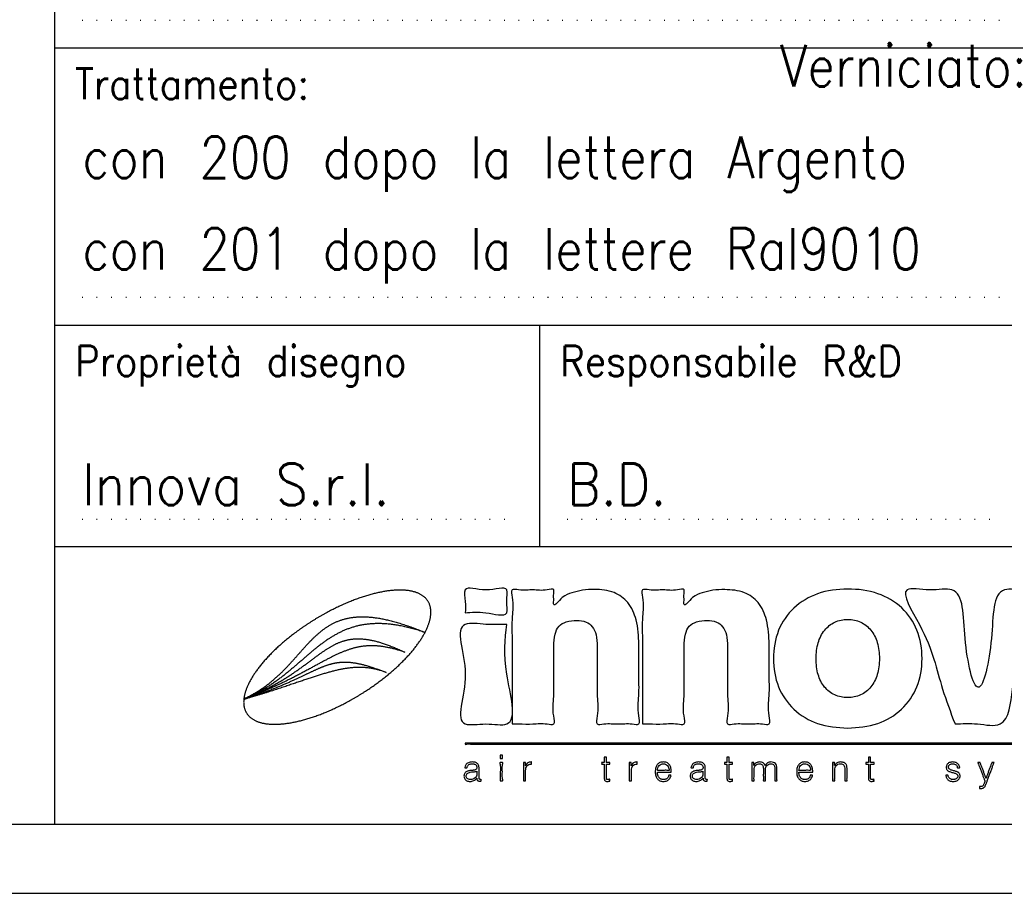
# Model space of a CAD drawing. Header units: inches. Extents: x -1790 to -602, y -1283 to -443.
# Tile 5 of 10: x -1017 to -874, y -1283 to -1157. Entities that reach past the tile are written whole.
import ezdxf

# ---------------------------------------------------------------- set-up
doc = ezdxf.new("R2010")
doc.units = ezdxf.units.IN
doc.linetypes.add('DOTTED', pattern=[1, 0, -1])
doc.layers.add('1', color=7, linetype='Continuous')
doc.layers.add('Livello_1', color=7, linetype='Continuous')
doc.styles.add('CONVERTER_11', font='txt.shx', dxfattribs={"width": 0.9})

# ---------------------------------------------------------------- blocks, each defined once
blk = doc.blocks.new('A2', base_point=(3410.011, -4522.536))
at = {"layer": '1', "color": 7, "linetype": 'Continuous'}
for p, q in [((-806.5, -1181.3), (-806.5, -1278.3)), ((-806.5, -1222.3), (-696.5, -1222.3)), ((-806.5, -1242.3), (-696.5, -1242.3)), ((-771.5, -1242.3), (-771.5, -1258.3)), ((-696.5, -1258.3), (-806.5, -1258.3)), ((-811.5, -1278.3), (-806.5, -1278.3)), ((-806.5, -1278.3), (-606.5, -1278.3))]:
    blk.add_line(p, q, dxfattribs=at)
at = {"layer": '1', "color": 1, "linetype": 'DOTTED'}
for p, q in [((-804.5, -1220.3), (-698.5, -1220.3)), ((-804.5, -1240.3), (-727.5, -1240.3)), ((-804.5, -1256.3), (-773.5, -1256.3)), ((-769.5, -1256.3), (-738.5, -1256.3))]:
    blk.add_line(p, q, dxfattribs=at)
at = {"layer": '1', "color": 2, "linetype": 'Continuous'}
blk.add_line((-811.5, -1283.3), (-601.5, -1283.3), dxfattribs=at)
at = {"layer": 'Livello_1', "color": 7, "linetype": 'Continuous'}
for points in [[(-776.848, -1263.059), (-776.848, -1262.237), (-776.848, -1261.414), (-775.35, -1261.414), (-773.851, -1261.414), (-773.851, -1262.237), (-773.851, -1263.059), (-775.35, -1263.059), (-776.848, -1263.059)], [(-788.032, -1263.75), (-787.859, -1263.641), (-787.686, -1263.535), (-787.513, -1263.43), (-787.34, -1263.328), (-787.167, -1263.229), (-786.994, -1263.132), (-786.821, -1263.038), (-786.648, -1262.946), (-786.475, -1262.857), (-786.303, -1262.77), (-786.131, -1262.686), (-785.96, -1262.604), (-785.789, -1262.525), (-785.618, -1262.449), (-785.449, -1262.375), (-785.28, -1262.304), (-785.112, -1262.235), (-784.945, -1262.169), (-784.779, -1262.106), (-784.614, -1262.045), (-784.45, -1261.988), (-784.287, -1261.932), (-784.126, -1261.88), (-783.966, -1261.83), (-783.807, -1261.784), (-783.65, -1261.74), (-783.494, -1261.698), (-783.34, -1261.66), (-783.188, -1261.624), (-783.038, -1261.591), (-782.889, -1261.561), (-782.743, -1261.534), (-782.598, -1261.51), (-782.455, -1261.488), (-782.315, -1261.47), (-782.177, -1261.454), (-782.041, -1261.442), (-781.908, -1261.432), (-781.777, -1261.425), (-781.649, -1261.422), (-781.523, -1261.421), (-781.4, -1261.423), (-781.279, -1261.428), (-781.162, -1261.437), (-781.047, -1261.448), (-780.935, -1261.462), (-780.827, -1261.48), (-780.721, -1261.5), (-780.619, -1261.524), (-780.52, -1261.551), (-780.424, -1261.581), (-780.332, -1261.614), (-780.243, -1261.65), (-780.158, -1261.689), (-780.076, -1261.732), (-779.998, -1261.778), (-779.924, -1261.827), (-779.854, -1261.879), (-779.788, -1261.935), (-779.725, -1261.993), (-779.667, -1262.055), (-779.613, -1262.121), (-779.566, -1262.185), (-779.524, -1262.251), (-779.486, -1262.319), (-779.452, -1262.389), (-779.422, -1262.462), (-779.396, -1262.536), (-779.374, -1262.612), (-779.357, -1262.69), (-779.343, -1262.77), (-779.333, -1262.852), (-779.328, -1262.935), (-779.326, -1263.021), (-779.328, -1263.107), (-779.334, -1263.196), (-779.343, -1263.286), (-779.357, -1263.377), (-779.374, -1263.47), (-779.395, -1263.564), (-779.42, -1263.659), (-779.448, -1263.756), (-779.48, -1263.854), (-779.516, -1263.954), (-779.555, -1264.054), (-779.597, -1264.156), (-779.643, -1264.258), (-779.693, -1264.362), (-779.746, -1264.466), (-779.802, -1264.572), (-779.862, -1264.678), (-779.925, -1264.785), (-779.991, -1264.893), (-780.061, -1265.002), (-780.134, -1265.111), (-780.21, -1265.221), (-780.289, -1265.331), (-780.371, -1265.442), (-780.457, -1265.554), (-780.545, -1265.665), (-780.636, -1265.778), (-780.731, -1265.89), (-780.828, -1266.003), (-780.929, -1266.116), (-781.032, -1266.229), (-781.138, -1266.343), (-781.247, -1266.456), (-781.359, -1266.57), (-781.473, -1266.683), (-781.591, -1266.797), (-781.711, -1266.91), (-781.833, -1267.023), (-781.959, -1267.136), (-782.086, -1267.249), (-782.217, -1267.362), (-782.35, -1267.474), (-782.485, -1267.585), (-782.623, -1267.697), (-782.764, -1267.808), (-782.907, -1267.918), (-783.052, -1268.027), (-783.199, -1268.136), (-783.349, -1268.245), (-783.501, -1268.352), (-783.656, -1268.459), (-783.812, -1268.565), (-783.971, -1268.67), (-784.132, -1268.774), (-784.304, -1268.884), (-784.477, -1268.99), (-784.65, -1269.095), (-784.823, -1269.196), (-784.996, -1269.296), (-785.17, -1269.393), (-785.343, -1269.487), (-785.515, -1269.579), (-785.688, -1269.668), (-785.86, -1269.755), (-786.032, -1269.839), (-786.204, -1269.921), (-786.375, -1270), (-786.545, -1270.076), (-786.715, -1270.15), (-786.883, -1270.221), (-787.051, -1270.29), (-787.218, -1270.356), (-787.385, -1270.419), (-787.55, -1270.479), (-787.714, -1270.537), (-787.876, -1270.592), (-788.038, -1270.645), (-788.198, -1270.694), (-788.356, -1270.741), (-788.514, -1270.785), (-788.669, -1270.827), (-788.823, -1270.865), (-788.975, -1270.901), (-789.126, -1270.934), (-789.274, -1270.964), (-789.421, -1270.991), (-789.565, -1271.015), (-789.708, -1271.036), (-789.848, -1271.055), (-789.986, -1271.07), (-790.122, -1271.083), (-790.255, -1271.093), (-790.386, -1271.099), (-790.515, -1271.103), (-790.641, -1271.104), (-790.764, -1271.102), (-790.884, -1271.096), (-791.002, -1271.088), (-791.116, -1271.077), (-791.228, -1271.062), (-791.337, -1271.045), (-791.442, -1271.024), (-791.544, -1271.001), (-791.643, -1270.974), (-791.739, -1270.944), (-791.831, -1270.911), (-791.92, -1270.875), (-792.005, -1270.835), (-792.087, -1270.793), (-792.165, -1270.747), (-792.239, -1270.698), (-792.309, -1270.646), (-792.376, -1270.59), (-792.438, -1270.532), (-792.496, -1270.47), (-792.55, -1270.404), (-792.595, -1270.343), (-792.636, -1270.28), (-792.673, -1270.215), (-792.706, -1270.149), (-792.735, -1270.08), (-792.761, -1270.009), (-792.782, -1269.937), (-792.801, -1269.863), (-792.815, -1269.788), (-792.826, -1269.71), (-792.833, -1269.631), (-792.837, -1269.551), (-792.837, -1269.469), (-792.834, -1269.386), (-792.827, -1269.301), (-792.592, -1269.235), (-792.362, -1269.169), (-792.135, -1269.103), (-791.913, -1269.037), (-791.695, -1268.972), (-791.48, -1268.906), (-791.27, -1268.841), (-791.063, -1268.776), (-790.86, -1268.712), (-790.66, -1268.648), (-790.464, -1268.585), (-790.272, -1268.522), (-790.083, -1268.459), (-789.897, -1268.398), (-789.714, -1268.337), (-789.535, -1268.276), (-789.358, -1268.217), (-789.185, -1268.158), (-789.014, -1268.1), (-788.846, -1268.043), (-788.681, -1267.987), (-788.519, -1267.932), (-788.359, -1267.879), (-788.202, -1267.826), (-788.047, -1267.774), (-787.894, -1267.724), (-787.744, -1267.675), (-787.596, -1267.627), (-787.45, -1267.581), (-787.306, -1267.536), (-787.164, -1267.492), (-787.024, -1267.45), (-786.886, -1267.41), (-786.749, -1267.371), (-786.614, -1267.334), (-786.481, -1267.298), (-786.349, -1267.265), (-786.218, -1267.233), (-786.089, -1267.203), (-785.961, -1267.174), (-785.835, -1267.148), (-785.709, -1267.124), (-785.584, -1267.102), (-785.46, -1267.082), (-785.337, -1267.064), (-785.215, -1267.048), (-785.094, -1267.035), (-784.973, -1267.024), (-784.853, -1267.015), (-784.733, -1267.009), (-784.614, -1267.005), (-784.494, -1267.003), (-784.376, -1267.004), (-784.257, -1267.008), (-784.138, -1267.014), (-784.019, -1267.023), (-783.901, -1267.035), (-783.782, -1267.05), (-783.662, -1267.067), (-783.543, -1267.087), (-783.423, -1267.111), (-783.302, -1267.137), (-783.181, -1267.166), (-783.06, -1267.198), (-782.937, -1267.234), (-782.814, -1267.273), (-782.69, -1267.315), (-782.565, -1267.36), (-782.702, -1267.306), (-782.835, -1267.255), (-782.966, -1267.206), (-783.093, -1267.159), (-783.218, -1267.114), (-783.34, -1267.071), (-783.459, -1267.031), (-783.576, -1266.992), (-783.69, -1266.955), (-783.801, -1266.921), (-783.91, -1266.888), (-784.017, -1266.857), (-784.122, -1266.829), (-784.224, -1266.802), (-784.324, -1266.777), (-784.422, -1266.754), (-784.519, -1266.733), (-784.613, -1266.713), (-784.706, -1266.696), (-784.796, -1266.68), (-784.886, -1266.666), (-784.973, -1266.654), (-785.059, -1266.643), (-785.144, -1266.635), (-785.227, -1266.627), (-785.31, -1266.622), (-785.39, -1266.618), (-785.47, -1266.616), (-785.549, -1266.616), (-785.627, -1266.617), (-785.704, -1266.619), (-785.78, -1266.624), (-785.855, -1266.629), (-785.93, -1266.637), (-786.004, -1266.645), (-786.078, -1266.655), (-786.151, -1266.667), (-786.224, -1266.68), (-786.296, -1266.695), (-786.369, -1266.71), (-786.441, -1266.728), (-786.513, -1266.746), (-786.585, -1266.766), (-786.657, -1266.787), (-786.73, -1266.81), (-786.803, -1266.833), (-786.876, -1266.858), (-786.949, -1266.885), (-787.023, -1266.912), (-787.098, -1266.941), (-787.173, -1266.97), (-787.249, -1267.001), (-787.325, -1267.033), (-787.403, -1267.066), (-787.481, -1267.1), (-787.561, -1267.136), (-787.641, -1267.172), (-787.723, -1267.209), (-787.806, -1267.247), (-787.891, -1267.286), (-787.976, -1267.327), (-788.063, -1267.368), (-788.152, -1267.41), (-788.243, -1267.453), (-788.335, -1267.496), (-788.428, -1267.541), (-788.524, -1267.586), (-788.622, -1267.633), (-788.721, -1267.68), (-788.823, -1267.728), (-788.927, -1267.776), (-789.033, -1267.825), (-789.142, -1267.875), (-789.252, -1267.926), (-789.366, -1267.977), (-789.481, -1268.029), (-789.6, -1268.082), (-789.721, -1268.135), (-789.845, -1268.189), (-789.972, -1268.243), (-790.101, -1268.298), (-790.234, -1268.354), (-790.37, -1268.409), (-790.509, -1268.466), (-790.651, -1268.523), (-790.796, -1268.58), (-790.945, -1268.638), (-791.097, -1268.696), (-791.253, -1268.754), (-791.412, -1268.813), (-791.575, -1268.872), (-791.742, -1268.932), (-791.913, -1268.991), (-792.087, -1269.051), (-792.266, -1269.112), (-792.448, -1269.172), (-792.635, -1269.233), (-792.826, -1269.294), (-792.826, -1269.292), (-792.826, -1269.29), (-792.611, -1269.21), (-792.4, -1269.13), (-792.194, -1269.05), (-791.992, -1268.97), (-791.793, -1268.889), (-791.599, -1268.809), (-791.408, -1268.73), (-791.221, -1268.65), (-791.038, -1268.57), (-790.859, -1268.491), (-790.682, -1268.412), (-790.51, -1268.333), (-790.341, -1268.255), (-790.175, -1268.177), (-790.012, -1268.099), (-789.852, -1268.022), (-789.695, -1267.945), (-789.542, -1267.869), (-789.391, -1267.793), (-789.243, -1267.718), (-789.098, -1267.643), (-788.955, -1267.569), (-788.815, -1267.496), (-788.678, -1267.424), (-788.543, -1267.352), (-788.41, -1267.281), (-788.279, -1267.211), (-788.151, -1267.141), (-788.025, -1267.073), (-787.901, -1267.005), (-787.779, -1266.939), (-787.658, -1266.873), (-787.54, -1266.809), (-787.423, -1266.745), (-787.308, -1266.682), (-787.194, -1266.621), (-787.082, -1266.561), (-786.971, -1266.502), (-786.862, -1266.444), (-786.753, -1266.387), (-786.646, -1266.332), (-786.541, -1266.278), (-786.436, -1266.226), (-786.332, -1266.174), (-786.229, -1266.125), (-786.126, -1266.076), (-786.025, -1266.029), (-785.923, -1265.984), (-785.823, -1265.94), (-785.723, -1265.898), (-785.623, -1265.857), (-785.524, -1265.819), (-785.425, -1265.781), (-785.326, -1265.746), (-785.227, -1265.712), (-785.128, -1265.68), (-785.029, -1265.65), (-784.93, -1265.622), (-784.831, -1265.596), (-784.731, -1265.571), (-784.631, -1265.549), (-784.53, -1265.528), (-784.429, -1265.51), (-784.327, -1265.494), (-784.225, -1265.479), (-784.121, -1265.467), (-784.017, -1265.457), (-783.912, -1265.45), (-783.806, -1265.444), (-783.699, -1265.441), (-783.59, -1265.44), (-783.481, -1265.442), (-783.37, -1265.446), (-783.257, -1265.452), (-783.143, -1265.46), (-783.028, -1265.472), (-782.911, -1265.485), (-782.792, -1265.502), (-782.671, -1265.52), (-782.548, -1265.542), (-782.424, -1265.566), (-782.297, -1265.593), (-782.169, -1265.622), (-782.038, -1265.654), (-781.905, -1265.689), (-781.769, -1265.727), (-781.631, -1265.768), (-781.49, -1265.811), (-781.347, -1265.858), (-781.202, -1265.907), (-781.374, -1265.827), (-781.543, -1265.75), (-781.708, -1265.677), (-781.869, -1265.608), (-782.027, -1265.543), (-782.182, -1265.481), (-782.333, -1265.423), (-782.481, -1265.368), (-782.625, -1265.317), (-782.767, -1265.269), (-782.905, -1265.225), (-783.04, -1265.184), (-783.173, -1265.146), (-783.303, -1265.112), (-783.43, -1265.08), (-783.554, -1265.052), (-783.676, -1265.027), (-783.795, -1265.005), (-783.912, -1264.987), (-784.027, -1264.971), (-784.139, -1264.958), (-784.25, -1264.948), (-784.358, -1264.941), (-784.464, -1264.936), (-784.569, -1264.935), (-784.671, -1264.936), (-784.772, -1264.94), (-784.871, -1264.946), (-784.969, -1264.955), (-785.065, -1264.967), (-785.16, -1264.981), (-785.253, -1264.997), (-785.346, -1265.016), (-785.437, -1265.038), (-785.527, -1265.061), (-785.616, -1265.087), (-785.704, -1265.115), (-785.791, -1265.145), (-785.878, -1265.177), (-785.964, -1265.212), (-786.049, -1265.248), (-786.134, -1265.287), (-786.218, -1265.327), (-786.302, -1265.369), (-786.386, -1265.413), (-786.47, -1265.459), (-786.553, -1265.507), (-786.637, -1265.556), (-786.72, -1265.607), (-786.804, -1265.66), (-786.888, -1265.714), (-786.973, -1265.77), (-787.057, -1265.827), (-787.143, -1265.886), (-787.229, -1265.946), (-787.315, -1266.007), (-787.402, -1266.07), (-787.49, -1266.134), (-787.579, -1266.199), (-787.669, -1266.266), (-787.76, -1266.333), (-787.853, -1266.402), (-787.946, -1266.472), (-788.041, -1266.542), (-788.137, -1266.614), (-788.235, -1266.686), (-788.334, -1266.76), (-788.435, -1266.834), (-788.537, -1266.909), (-788.642, -1266.984), (-788.748, -1267.06), (-788.856, -1267.137), (-788.966, -1267.215), (-789.079, -1267.293), (-789.193, -1267.371), (-789.31, -1267.45), (-789.43, -1267.529), (-789.551, -1267.609), (-789.676, -1267.689), (-789.803, -1267.769), (-789.932, -1267.85), (-790.065, -1267.93), (-790.2, -1268.011), (-790.339, -1268.092), (-790.48, -1268.172), (-790.624, -1268.253), (-790.772, -1268.334), (-790.923, -1268.415), (-791.078, -1268.495), (-791.235, -1268.575), (-791.397, -1268.656), (-791.562, -1268.735), (-791.73, -1268.815), (-791.903, -1268.894), (-792.079, -1268.972), (-792.259, -1269.051), (-792.444, -1269.128), (-792.632, -1269.205), (-792.825, -1269.282), (-792.824, -1269.28), (-792.824, -1269.277), (-792.677, -1269.218), (-792.533, -1269.158), (-792.391, -1269.095), (-792.252, -1269.031), (-792.114, -1268.965), (-791.979, -1268.898), (-791.845, -1268.83), (-791.714, -1268.759), (-791.585, -1268.688), (-791.458, -1268.615), (-791.332, -1268.541), (-791.208, -1268.466), (-791.087, -1268.39), (-790.966, -1268.313), (-790.848, -1268.235), (-790.73, -1268.155), (-790.615, -1268.075), (-790.501, -1267.994), (-790.388, -1267.913), (-790.276, -1267.83), (-790.166, -1267.748), (-790.057, -1267.664), (-789.949, -1267.58), (-789.843, -1267.495), (-789.737, -1267.41), (-789.632, -1267.325), (-789.528, -1267.24), (-789.425, -1267.154), (-789.323, -1267.068), (-789.222, -1266.982), (-789.121, -1266.896), (-789.021, -1266.81), (-788.921, -1266.724), (-788.822, -1266.638), (-788.723, -1266.553), (-788.625, -1266.467), (-788.527, -1266.382), (-788.429, -1266.298), (-788.332, -1266.214), (-788.234, -1266.13), (-788.137, -1266.047), (-788.04, -1265.964), (-787.942, -1265.882), (-787.845, -1265.801), (-787.747, -1265.721), (-787.65, -1265.641), (-787.552, -1265.563), (-787.453, -1265.485), (-787.355, -1265.409), (-787.255, -1265.333), (-787.156, -1265.259), (-787.056, -1265.186), (-786.955, -1265.114), (-786.853, -1265.043), (-786.751, -1264.974), (-786.648, -1264.906), (-786.544, -1264.84), (-786.439, -1264.776), (-786.333, -1264.713), (-786.227, -1264.651), (-786.119, -1264.592), (-786.01, -1264.534), (-785.899, -1264.478), (-785.788, -1264.424), (-785.675, -1264.372), (-785.561, -1264.322), (-785.445, -1264.274), (-785.328, -1264.229), (-785.209, -1264.185), (-785.089, -1264.144), (-784.967, -1264.105), (-784.843, -1264.069), (-784.717, -1264.035), (-784.59, -1264.003), (-784.46, -1263.975), (-784.329, -1263.948), (-784.196, -1263.925), (-784.06, -1263.904), (-783.923, -1263.886), (-783.783, -1263.871), (-783.641, -1263.859), (-783.496, -1263.85), (-783.349, -1263.844), (-783.2, -1263.841), (-783.048, -1263.841), (-782.894, -1263.844), (-782.737, -1263.851), (-782.578, -1263.861), (-782.415, -1263.875), (-782.25, -1263.892), (-782.082, -1263.912), (-781.911, -1263.936), (-781.737, -1263.964), (-781.56, -1263.995), (-781.38, -1264.03), (-781.197, -1264.069), (-781.011, -1264.112), (-780.821, -1264.159), (-780.628, -1264.21), (-780.432, -1264.265), (-780.232, -1264.324), (-780.029, -1264.387), (-779.822, -1264.455), (-780.042, -1264.365), (-780.258, -1264.278), (-780.47, -1264.197), (-780.678, -1264.119), (-780.881, -1264.045), (-781.081, -1263.975), (-781.277, -1263.91), (-781.469, -1263.848), (-781.657, -1263.79), (-781.842, -1263.736), (-782.023, -1263.686), (-782.2, -1263.639), (-782.374, -1263.596), (-782.544, -1263.557), (-782.711, -1263.521), (-782.875, -1263.489), (-783.035, -1263.46), (-783.192, -1263.435), (-783.346, -1263.413), (-783.497, -1263.394), (-783.644, -1263.379), (-783.789, -1263.367), (-783.931, -1263.358), (-784.07, -1263.352), (-784.206, -1263.349), (-784.34, -1263.35), (-784.471, -1263.353), (-784.599, -1263.359), (-784.725, -1263.368), (-784.848, -1263.38), (-784.969, -1263.394), (-785.087, -1263.411), (-785.203, -1263.431), (-785.317, -1263.454), (-785.429, -1263.479), (-785.538, -1263.506), (-785.646, -1263.536), (-785.752, -1263.569), (-785.855, -1263.604), (-785.957, -1263.641), (-786.057, -1263.68), (-786.156, -1263.722), (-786.252, -1263.765), (-786.347, -1263.811), (-786.441, -1263.859), (-786.533, -1263.909), (-786.623, -1263.96), (-786.712, -1264.014), (-786.8, -1264.07), (-786.887, -1264.127), (-786.972, -1264.186), (-787.057, -1264.247), (-787.14, -1264.309), (-787.222, -1264.373), (-787.304, -1264.439), (-787.384, -1264.506), (-787.464, -1264.574), (-787.543, -1264.644), (-787.621, -1264.715), (-787.699, -1264.788), (-787.776, -1264.861), (-787.852, -1264.936), (-787.928, -1265.012), (-788.004, -1265.089), (-788.08, -1265.167), (-788.155, -1265.247), (-788.23, -1265.327), (-788.305, -1265.408), (-788.38, -1265.489), (-788.454, -1265.572), (-788.529, -1265.655), (-788.604, -1265.739), (-788.679, -1265.824), (-788.755, -1265.909), (-788.831, -1265.995), (-788.907, -1266.081), (-788.983, -1266.167), (-789.06, -1266.254), (-789.138, -1266.342), (-789.216, -1266.429), (-789.295, -1266.517), (-789.375, -1266.605), (-789.455, -1266.693), (-789.536, -1266.781), (-789.619, -1266.869), (-789.702, -1266.957), (-789.786, -1267.046), (-789.871, -1267.133), (-789.958, -1267.221), (-790.046, -1267.309), (-790.135, -1267.396), (-790.225, -1267.483), (-790.317, -1267.569), (-790.411, -1267.655), (-790.505, -1267.741), (-790.602, -1267.826), (-790.7, -1267.91), (-790.8, -1267.994), (-790.902, -1268.077), (-791.005, -1268.16), (-791.111, -1268.241), (-791.218, -1268.322), (-791.328, -1268.402), (-791.439, -1268.481), (-791.553, -1268.559), (-791.669, -1268.635), (-791.787, -1268.711), (-791.908, -1268.786), (-792.031, -1268.859), (-792.157, -1268.931), (-792.285, -1269.002), (-792.415, -1269.072), (-792.549, -1269.14), (-792.685, -1269.206), (-792.823, -1269.271), (-792.811, -1269.176), (-792.794, -1269.079), (-792.773, -1268.981), (-792.747, -1268.881), (-792.718, -1268.78), (-792.685, -1268.677), (-792.648, -1268.573), (-792.607, -1268.468), (-792.562, -1268.361), (-792.514, -1268.254), (-792.461, -1268.145), (-792.405, -1268.035), (-792.345, -1267.925), (-792.282, -1267.813), (-792.214, -1267.7), (-792.143, -1267.587), (-792.069, -1267.473), (-791.991, -1267.358), (-791.91, -1267.243), (-791.825, -1267.127), (-791.737, -1267.01), (-791.645, -1266.893), (-791.55, -1266.775), (-791.452, -1266.657), (-791.35, -1266.539), (-791.245, -1266.421), (-791.137, -1266.302), (-791.026, -1266.183), (-790.912, -1266.064), (-790.795, -1265.945), (-790.674, -1265.826), (-790.551, -1265.707), (-790.425, -1265.588), (-790.295, -1265.47), (-790.163, -1265.351), (-790.028, -1265.233), (-789.891, -1265.116), (-789.75, -1264.998), (-789.607, -1264.882), (-789.461, -1264.765), (-789.312, -1264.649), (-789.161, -1264.534), (-789.007, -1264.42), (-788.851, -1264.306), (-788.692, -1264.193), (-788.53, -1264.081), (-788.366, -1263.97), (-788.2, -1263.86), (-788.032, -1263.75)], [(-773.46, -1271.081), (-773.46, -1270.546), (-773.46, -1269.164), (-773.46, -1267.274), (-773.46, -1265.215), (-773.46, -1263.325), (-773.46, -1261.943), (-773.46, -1261.407), (-772.992, -1261.407), (-771.962, -1261.407), (-770.931, -1261.407), (-770.463, -1261.407), (-770.463, -1261.679), (-770.463, -1262.185), (-770.463, -1262.457), (-769.848, -1261.969), (-769.157, -1261.624), (-768.385, -1261.428), (-767.525, -1261.369), (-766.111, -1261.604), (-765.113, -1262.33), (-764.521, -1263.574), (-764.324, -1265.338), (-764.324, -1265.935), (-764.324, -1267.36), (-764.324, -1269.06), (-764.324, -1270.484), (-764.324, -1271.081), (-764.792, -1271.081), (-765.822, -1271.081), (-766.853, -1271.081), (-767.321, -1271.081), (-767.321, -1270.499), (-767.321, -1269.11), (-767.321, -1267.452), (-767.321, -1266.062), (-767.321, -1265.48), (-767.41, -1264.644), (-767.676, -1264.064), (-768.132, -1263.726), (-768.795, -1263.614), (-769.568, -1263.718), (-770.081, -1264.033), (-770.367, -1264.606), (-770.463, -1265.48), (-770.463, -1266.062), (-770.463, -1267.452), (-770.463, -1269.11), (-770.463, -1270.499), (-770.463, -1271.081), (-770.931, -1271.081), (-771.962, -1271.081), (-772.992, -1271.081), (-773.46, -1271.081)], [(-764.055, -1271.081), (-764.055, -1270.546), (-764.055, -1269.164), (-764.055, -1267.274), (-764.055, -1265.215), (-764.055, -1263.325), (-764.055, -1261.943), (-764.055, -1261.407), (-763.586, -1261.407), (-762.556, -1261.407), (-761.526, -1261.407), (-761.057, -1261.407), (-761.057, -1261.679), (-761.057, -1262.185), (-761.057, -1262.457), (-760.442, -1261.969), (-759.751, -1261.624), (-758.98, -1261.438), (-758.119, -1261.39), (-756.705, -1261.614), (-755.708, -1262.33), (-755.116, -1263.574), (-754.918, -1265.338), (-754.918, -1265.935), (-754.918, -1267.36), (-754.918, -1269.06), (-754.918, -1270.484), (-754.918, -1271.081), (-755.386, -1271.081), (-756.417, -1271.081), (-757.447, -1271.081), (-757.915, -1271.081), (-757.915, -1270.499), (-757.915, -1269.11), (-757.915, -1267.452), (-757.915, -1266.062), (-757.915, -1265.48), (-758.004, -1264.644), (-758.271, -1264.064), (-758.726, -1263.726), (-759.389, -1263.614), (-760.162, -1263.718), (-760.676, -1264.033), (-760.962, -1264.606), (-761.057, -1265.48), (-761.057, -1266.062), (-761.057, -1267.452), (-761.057, -1269.11), (-761.057, -1270.499), (-761.057, -1271.081), (-761.526, -1271.081), (-762.556, -1271.081), (-763.586, -1271.081), (-764.055, -1271.081)], [(-749.25, -1271.393), (-751.424, -1271.048), (-753.129, -1270.013), (-754.232, -1268.411), (-754.6, -1266.366), (-754.232, -1264.326), (-753.126, -1262.719), (-751.419, -1261.688), (-749.25, -1261.351), (-747.061, -1261.687), (-745.352, -1262.713), (-744.248, -1264.319), (-743.881, -1266.366), (-744.251, -1268.406), (-745.361, -1270.01), (-747.074, -1271.046), (-749.25, -1271.393)], [(-741.503, -1271.081), (-742.4, -1268.573), (-744.067, -1263.915), (-744.964, -1261.407), (-743.344, -1261.407), (-741.723, -1261.407), (-740.774, -1264.922), (-739.825, -1268.436), (-738.876, -1264.922), (-737.926, -1261.407), (-736.36, -1261.407), (-734.794, -1261.407), (-735.689, -1263.915), (-737.351, -1268.573), (-738.246, -1271.081), (-739.874, -1271.081), (-741.503, -1271.081)], [(-773.851, -1263.895), (-773.851, -1267.488), (-773.851, -1271.081), (-775.35, -1271.081), (-776.848, -1271.081), (-776.848, -1267.488), (-776.848, -1263.895), (-775.35, -1263.895), (-773.851, -1263.895)], [(-751.533, -1266.366), (-751.378, -1267.525), (-750.912, -1268.418), (-750.186, -1268.988), (-749.25, -1269.179), (-748.313, -1268.988), (-747.582, -1268.415), (-747.113, -1267.52), (-746.957, -1266.366), (-747.112, -1265.206), (-747.579, -1264.309), (-748.307, -1263.735), (-749.25, -1263.544), (-750.18, -1263.738), (-750.908, -1264.318), (-751.378, -1265.217), (-751.533, -1266.366)], [(-776.855, -1272.477), (-776.733, -1272.477), (-776.377, -1272.477), (-775.801, -1272.477), (-775.02, -1272.477), (-774.046, -1272.477), (-772.895, -1272.477), (-771.581, -1272.477), (-770.118, -1272.477), (-768.52, -1272.477), (-766.802, -1272.477), (-764.977, -1272.477), (-763.06, -1272.477), (-761.064, -1272.477), (-759.005, -1272.477), (-756.896, -1272.477), (-754.752, -1272.477), (-752.586, -1272.477), (-750.414, -1272.477), (-748.248, -1272.477), (-746.104, -1272.477), (-743.995, -1272.477), (-741.936, -1272.477), (-739.94, -1272.477), (-738.023, -1272.477), (-736.198, -1272.477), (-734.48, -1272.477), (-732.882, -1272.477), (-731.419, -1272.477), (-730.105, -1272.477), (-728.954, -1272.477), (-727.98, -1272.477), (-727.199, -1272.477), (-726.623, -1272.477), (-726.267, -1272.477), (-726.145, -1272.477), (-726.145, -1272.509), (-726.145, -1272.542), (-726.267, -1272.542), (-726.623, -1272.542), (-727.199, -1272.542), (-727.98, -1272.542), (-728.954, -1272.542), (-730.105, -1272.542), (-731.419, -1272.542), (-732.882, -1272.542), (-734.48, -1272.542), (-736.198, -1272.542), (-738.023, -1272.542), (-739.94, -1272.542), (-741.936, -1272.542), (-743.995, -1272.542), (-746.104, -1272.542), (-748.248, -1272.542), (-750.414, -1272.542), (-752.586, -1272.542), (-754.752, -1272.542), (-756.896, -1272.542), (-759.005, -1272.542), (-761.064, -1272.542), (-763.06, -1272.542), (-764.977, -1272.542), (-766.802, -1272.542), (-768.52, -1272.542), (-770.118, -1272.542), (-771.581, -1272.542), (-772.895, -1272.542), (-774.046, -1272.542), (-775.02, -1272.542), (-775.801, -1272.542), (-776.377, -1272.542), (-776.733, -1272.542), (-776.855, -1272.542), (-776.855, -1272.509), (-776.855, -1272.477)], [(-776.004, -1274.999), (-776.114, -1275.099), (-776.232, -1275.17), (-776.36, -1275.212), (-776.497, -1275.227), (-776.623, -1275.215), (-776.73, -1275.18), (-776.819, -1275.121), (-776.886, -1275.043), (-776.926, -1274.949), (-776.939, -1274.84), (-776.926, -1274.733), (-776.885, -1274.64), (-776.818, -1274.564), (-776.726, -1274.506), (-776.656, -1274.48), (-776.567, -1274.46), (-776.457, -1274.443), (-776.328, -1274.43), (-776.28, -1274.427), (-776.246, -1274.424), (-776.227, -1274.42), (-776.202, -1274.415), (-776.119, -1274.39), (-776.059, -1274.355), (-776.023, -1274.308), (-776.011, -1274.251), (-776.02, -1274.157), (-776.045, -1274.083), (-776.088, -1274.028), (-776.151, -1273.991), (-776.236, -1273.968), (-776.343, -1273.961), (-776.453, -1273.969), (-776.545, -1273.994), (-776.618, -1274.035), (-776.672, -1274.093), (-776.706, -1274.167), (-776.721, -1274.257), (-776.732, -1274.257), (-776.76, -1274.257), (-776.797, -1274.256), (-776.833, -1274.256), (-776.861, -1274.256), (-776.873, -1274.256), (-776.854, -1274.132), (-776.805, -1274.027), (-776.726, -1273.94), (-776.62, -1273.876), (-776.493, -1273.837), (-776.343, -1273.824), (-776.196, -1273.836), (-776.074, -1273.87), (-775.979, -1273.927), (-775.91, -1274.006), (-775.868, -1274.107), (-775.854, -1274.228), (-775.854, -1274.243), (-775.854, -1274.282), (-775.854, -1274.342), (-775.854, -1274.417), (-775.854, -1274.502), (-775.854, -1274.592), (-775.854, -1274.683), (-775.854, -1274.768), (-775.854, -1274.843), (-775.854, -1274.903), (-775.854, -1274.942), (-775.854, -1274.957), (-775.849, -1275.024), (-775.834, -1275.059), (-775.805, -1275.075), (-775.759, -1275.08), (-775.742, -1275.08), (-775.729, -1275.079), (-775.716, -1275.078), (-775.702, -1275.077), (-775.702, -1275.089), (-775.702, -1275.118), (-775.702, -1275.152), (-775.702, -1275.181), (-775.702, -1275.193), (-775.731, -1275.198), (-775.76, -1275.202), (-775.788, -1275.204), (-775.813, -1275.205), (-775.896, -1275.194), (-775.956, -1275.159), (-775.992, -1275.101), (-776.004, -1275.02), (-776.004, -1275.01), (-776.004, -1274.999)], [(-774.321, -1275.193), (-774.321, -1274.984), (-774.321, -1274.525), (-774.321, -1274.067), (-774.321, -1273.858), (-774.245, -1273.858), (-774.168, -1273.858), (-774.168, -1274.067), (-774.168, -1274.525), (-774.168, -1274.984), (-774.168, -1275.193), (-774.245, -1275.193), (-774.321, -1275.193)], [(-774.321, -1273.576), (-774.321, -1273.459), (-774.321, -1273.343), (-774.245, -1273.343), (-774.168, -1273.343), (-774.168, -1273.459), (-774.168, -1273.576), (-774.245, -1273.576), (-774.321, -1273.576)], [(-772.652, -1275.193), (-772.652, -1275.162), (-772.652, -1275.076), (-772.652, -1274.949), (-772.652, -1274.792), (-772.652, -1274.616), (-772.652, -1274.435), (-772.652, -1274.259), (-772.652, -1274.102), (-772.652, -1273.974), (-772.652, -1273.889), (-772.652, -1273.858), (-772.628, -1273.858), (-772.577, -1273.858), (-772.526, -1273.858), (-772.502, -1273.858), (-772.502, -1273.882), (-772.502, -1273.94), (-772.502, -1274.009), (-772.502, -1274.067), (-772.502, -1274.092), (-772.433, -1273.974), (-772.342, -1273.891), (-772.228, -1273.841), (-772.09, -1273.824), (-772.081, -1273.824), (-772.073, -1273.824), (-772.073, -1273.849), (-772.073, -1273.905), (-772.073, -1273.961), (-772.073, -1273.986), (-772.083, -1273.986), (-772.093, -1273.986), (-772.268, -1274.016), (-772.392, -1274.104), (-772.467, -1274.251), (-772.492, -1274.457), (-772.492, -1274.488), (-772.492, -1274.572), (-772.492, -1274.69), (-772.492, -1274.825), (-772.492, -1274.96), (-772.492, -1275.078), (-772.492, -1275.161), (-772.492, -1275.193), (-772.517, -1275.193), (-772.572, -1275.193), (-772.627, -1275.193), (-772.652, -1275.193)], [(-766.664, -1273.475), (-766.664, -1273.503), (-766.664, -1273.574), (-766.664, -1273.666), (-766.664, -1273.759), (-766.664, -1273.83), (-766.664, -1273.858), (-766.638, -1273.858), (-766.577, -1273.858), (-766.504, -1273.858), (-766.442, -1273.858), (-766.417, -1273.858), (-766.417, -1273.878), (-766.417, -1273.921), (-766.417, -1273.964), (-766.417, -1273.984), (-766.442, -1273.984), (-766.504, -1273.984), (-766.577, -1273.984), (-766.638, -1273.984), (-766.664, -1273.984), (-766.664, -1274.011), (-766.664, -1274.085), (-766.664, -1274.194), (-766.664, -1274.326), (-766.664, -1274.47), (-766.664, -1274.614), (-766.664, -1274.747), (-766.664, -1274.856), (-766.664, -1274.93), (-766.664, -1274.957), (-766.659, -1275.028), (-766.643, -1275.07), (-766.613, -1275.09), (-766.566, -1275.097), (-766.541, -1275.096), (-766.512, -1275.093), (-766.474, -1275.086), (-766.418, -1275.075), (-766.418, -1275.094), (-766.417, -1275.136), (-766.417, -1275.179), (-766.417, -1275.198), (-766.471, -1275.211), (-766.52, -1275.22), (-766.565, -1275.225), (-766.607, -1275.227), (-766.706, -1275.212), (-766.771, -1275.168), (-766.806, -1275.086), (-766.818, -1274.957), (-766.818, -1274.93), (-766.818, -1274.856), (-766.818, -1274.747), (-766.818, -1274.614), (-766.818, -1274.47), (-766.818, -1274.326), (-766.818, -1274.194), (-766.818, -1274.085), (-766.818, -1274.011), (-766.818, -1273.984), (-766.837, -1273.984), (-766.882, -1273.984), (-766.936, -1273.984), (-766.982, -1273.984), (-767.001, -1273.984), (-767.001, -1273.964), (-767.001, -1273.921), (-767.001, -1273.878), (-767.001, -1273.858), (-766.982, -1273.858), (-766.936, -1273.858), (-766.882, -1273.858), (-766.837, -1273.858), (-766.818, -1273.858), (-766.818, -1273.83), (-766.818, -1273.759), (-766.818, -1273.666), (-766.818, -1273.574), (-766.818, -1273.503), (-766.818, -1273.475), (-766.794, -1273.475), (-766.741, -1273.475), (-766.688, -1273.475), (-766.664, -1273.475)], [(-765.015, -1275.193), (-765.015, -1275.162), (-765.015, -1275.076), (-765.015, -1274.949), (-765.015, -1274.792), (-765.015, -1274.616), (-765.015, -1274.435), (-765.015, -1274.259), (-765.015, -1274.102), (-765.015, -1273.974), (-765.015, -1273.889), (-765.015, -1273.858), (-764.991, -1273.858), (-764.94, -1273.858), (-764.888, -1273.858), (-764.865, -1273.858), (-764.865, -1273.882), (-764.865, -1273.94), (-764.865, -1274.009), (-764.865, -1274.067), (-764.865, -1274.092), (-764.796, -1273.974), (-764.705, -1273.891), (-764.591, -1273.841), (-764.453, -1273.824), (-764.444, -1273.824), (-764.436, -1273.824), (-764.436, -1273.849), (-764.436, -1273.905), (-764.436, -1273.961), (-764.436, -1273.986), (-764.446, -1273.986), (-764.456, -1273.986), (-764.631, -1274.016), (-764.755, -1274.104), (-764.83, -1274.251), (-764.855, -1274.457), (-764.855, -1274.488), (-764.855, -1274.572), (-764.855, -1274.69), (-764.855, -1274.825), (-764.855, -1274.96), (-764.855, -1275.078), (-764.855, -1275.161), (-764.855, -1275.193), (-764.88, -1275.193), (-764.935, -1275.193), (-764.99, -1275.193), (-765.015, -1275.193)], [(-762.978, -1274.555), (-762.978, -1274.559), (-762.978, -1274.563), (-762.965, -1274.715), (-762.926, -1274.844), (-762.86, -1274.952), (-762.796, -1275.016), (-762.722, -1275.061), (-762.638, -1275.088), (-762.543, -1275.097), (-762.445, -1275.088), (-762.357, -1275.059), (-762.281, -1275.012), (-762.22, -1274.949), (-762.177, -1274.872), (-762.153, -1274.781), (-762.142, -1274.781), (-762.113, -1274.781), (-762.076, -1274.781), (-762.039, -1274.781), (-762.01, -1274.781), (-761.999, -1274.781), (-762.029, -1274.907), (-762.088, -1275.016), (-762.174, -1275.107), (-762.283, -1275.175), (-762.41, -1275.216), (-762.554, -1275.229), (-762.682, -1275.218), (-762.796, -1275.183), (-762.896, -1275.125), (-762.981, -1275.044), (-763.048, -1274.943), (-763.096, -1274.824), (-763.125, -1274.687), (-763.135, -1274.532), (-763.125, -1274.374), (-763.096, -1274.235), (-763.048, -1274.114), (-762.98, -1274.011), (-762.895, -1273.929), (-762.795, -1273.871), (-762.679, -1273.836), (-762.549, -1273.824), (-762.422, -1273.835), (-762.31, -1273.869), (-762.212, -1273.925), (-762.13, -1274.003), (-762.064, -1274.101), (-762.017, -1274.218), (-761.989, -1274.352), (-761.98, -1274.504), (-761.98, -1274.512), (-761.98, -1274.529), (-761.98, -1274.547), (-761.98, -1274.555), (-761.994, -1274.555), (-762.035, -1274.555), (-762.098, -1274.555), (-762.178, -1274.555), (-762.271, -1274.555), (-762.373, -1274.555), (-762.479, -1274.555), (-762.585, -1274.555), (-762.687, -1274.555), (-762.78, -1274.555), (-762.86, -1274.555), (-762.923, -1274.555), (-762.964, -1274.555), (-762.978, -1274.555)], [(-762.976, -1274.431), (-762.845, -1274.431), (-762.557, -1274.431), (-762.27, -1274.432), (-762.139, -1274.432), (-762.174, -1274.235), (-762.259, -1274.085), (-762.387, -1273.99), (-762.551, -1273.958), (-762.717, -1273.99), (-762.85, -1274.086), (-762.938, -1274.237), (-762.976, -1274.431)], [(-759.681, -1274.999), (-759.791, -1275.099), (-759.91, -1275.17), (-760.037, -1275.212), (-760.174, -1275.227), (-760.3, -1275.215), (-760.407, -1275.18), (-760.496, -1275.121), (-760.563, -1275.043), (-760.603, -1274.949), (-760.616, -1274.84), (-760.603, -1274.733), (-760.562, -1274.64), (-760.495, -1274.564), (-760.403, -1274.506), (-760.334, -1274.48), (-760.244, -1274.46), (-760.134, -1274.443), (-760.005, -1274.43), (-759.958, -1274.427), (-759.923, -1274.424), (-759.904, -1274.42), (-759.88, -1274.415), (-759.796, -1274.39), (-759.736, -1274.355), (-759.7, -1274.308), (-759.688, -1274.251), (-759.697, -1274.157), (-759.723, -1274.083), (-759.765, -1274.028), (-759.828, -1273.991), (-759.913, -1273.968), (-760.02, -1273.961), (-760.13, -1273.969), (-760.222, -1273.994), (-760.295, -1274.035), (-760.349, -1274.093), (-760.383, -1274.167), (-760.398, -1274.257), (-760.409, -1274.257), (-760.437, -1274.257), (-760.474, -1274.256), (-760.511, -1274.256), (-760.539, -1274.256), (-760.55, -1274.256), (-760.531, -1274.132), (-760.482, -1274.027), (-760.403, -1273.94), (-760.297, -1273.876), (-760.17, -1273.837), (-760.02, -1273.824), (-759.873, -1273.836), (-759.751, -1273.87), (-759.656, -1273.927), (-759.587, -1274.006), (-759.545, -1274.107), (-759.531, -1274.228), (-759.531, -1274.243), (-759.531, -1274.282), (-759.531, -1274.342), (-759.531, -1274.417), (-759.531, -1274.502), (-759.531, -1274.592), (-759.531, -1274.683), (-759.531, -1274.768), (-759.531, -1274.843), (-759.531, -1274.903), (-759.531, -1274.942), (-759.531, -1274.957), (-759.526, -1275.024), (-759.511, -1275.059), (-759.482, -1275.075), (-759.436, -1275.08), (-759.42, -1275.08), (-759.406, -1275.079), (-759.393, -1275.078), (-759.379, -1275.077), (-759.379, -1275.089), (-759.379, -1275.118), (-759.379, -1275.152), (-759.379, -1275.181), (-759.379, -1275.193), (-759.408, -1275.198), (-759.437, -1275.202), (-759.465, -1275.204), (-759.49, -1275.205), (-759.573, -1275.194), (-759.633, -1275.159), (-759.669, -1275.101), (-759.681, -1275.02), (-759.681, -1275.01), (-759.681, -1274.999)], [(-757.811, -1273.475), (-757.811, -1273.503), (-757.811, -1273.574), (-757.811, -1273.666), (-757.811, -1273.759), (-757.811, -1273.83), (-757.811, -1273.858), (-757.786, -1273.858), (-757.724, -1273.858), (-757.651, -1273.858), (-757.59, -1273.858), (-757.564, -1273.858), (-757.564, -1273.878), (-757.564, -1273.921), (-757.564, -1273.964), (-757.564, -1273.984), (-757.59, -1273.984), (-757.651, -1273.984), (-757.724, -1273.984), (-757.786, -1273.984), (-757.811, -1273.984), (-757.811, -1274.011), (-757.811, -1274.085), (-757.811, -1274.194), (-757.811, -1274.326), (-757.811, -1274.47), (-757.811, -1274.614), (-757.811, -1274.747), (-757.811, -1274.856), (-757.811, -1274.93), (-757.811, -1274.957), (-757.806, -1275.028), (-757.79, -1275.07), (-757.76, -1275.09), (-757.714, -1275.097), (-757.688, -1275.096), (-757.66, -1275.093), (-757.621, -1275.086), (-757.565, -1275.075), (-757.565, -1275.094), (-757.565, -1275.136), (-757.564, -1275.179), (-757.564, -1275.198), (-757.618, -1275.211), (-757.667, -1275.22), (-757.712, -1275.225), (-757.755, -1275.227), (-757.853, -1275.212), (-757.918, -1275.168), (-757.954, -1275.086), (-757.966, -1274.957), (-757.966, -1274.93), (-757.966, -1274.856), (-757.966, -1274.747), (-757.966, -1274.614), (-757.966, -1274.47), (-757.966, -1274.326), (-757.966, -1274.194), (-757.966, -1274.085), (-757.966, -1274.011), (-757.966, -1273.984), (-757.985, -1273.984), (-758.03, -1273.984), (-758.084, -1273.984), (-758.129, -1273.984), (-758.148, -1273.984), (-758.148, -1273.964), (-758.148, -1273.921), (-758.148, -1273.878), (-758.148, -1273.858), (-758.129, -1273.858), (-758.084, -1273.858), (-758.03, -1273.858), (-757.985, -1273.858), (-757.966, -1273.858), (-757.966, -1273.83), (-757.966, -1273.759), (-757.966, -1273.666), (-757.966, -1273.574), (-757.966, -1273.503), (-757.966, -1273.475), (-757.941, -1273.475), (-757.888, -1273.475), (-757.835, -1273.475), (-757.811, -1273.475)], [(-756.162, -1275.193), (-756.162, -1275.094), (-756.162, -1274.847), (-756.162, -1274.525), (-756.162, -1274.204), (-756.162, -1273.957), (-756.162, -1273.858), (-756.09, -1273.858), (-756.017, -1273.858), (-756.017, -1273.915), (-756.017, -1274.022), (-756.017, -1274.079), (-755.94, -1273.97), (-755.841, -1273.89), (-755.725, -1273.841), (-755.594, -1273.824), (-755.457, -1273.841), (-755.345, -1273.893), (-755.263, -1273.975), (-755.214, -1274.086), (-755.136, -1273.974), (-755.037, -1273.891), (-754.919, -1273.841), (-754.784, -1273.824), (-754.595, -1273.851), (-754.46, -1273.933), (-754.379, -1274.069), (-754.352, -1274.262), (-754.352, -1274.359), (-754.352, -1274.59), (-754.352, -1274.865), (-754.352, -1275.096), (-754.352, -1275.193), (-754.431, -1275.193), (-754.509, -1275.193), (-754.509, -1275.097), (-754.509, -1274.87), (-754.509, -1274.598), (-754.509, -1274.371), (-754.509, -1274.275), (-754.525, -1274.13), (-754.574, -1274.034), (-754.661, -1273.979), (-754.789, -1273.961), (-754.949, -1273.988), (-755.073, -1274.07), (-755.153, -1274.196), (-755.18, -1274.357), (-755.18, -1274.443), (-755.18, -1274.651), (-755.18, -1274.898), (-755.18, -1275.106), (-755.18, -1275.193), (-755.257, -1275.193), (-755.334, -1275.193), (-755.334, -1275.099), (-755.334, -1274.875), (-755.334, -1274.608), (-755.334, -1274.384), (-755.334, -1274.29), (-755.351, -1274.145), (-755.403, -1274.044), (-755.491, -1273.983), (-755.615, -1273.963), (-755.774, -1273.991), (-755.899, -1274.075), (-755.98, -1274.204), (-756.008, -1274.368), (-756.008, -1274.453), (-756.008, -1274.658), (-756.008, -1274.902), (-756.008, -1275.107), (-756.008, -1275.193), (-756.085, -1275.193), (-756.162, -1275.193)], [(-752.77, -1274.555), (-752.77, -1274.559), (-752.77, -1274.563), (-752.757, -1274.715), (-752.718, -1274.844), (-752.653, -1274.952), (-752.588, -1275.016), (-752.514, -1275.061), (-752.43, -1275.088), (-752.336, -1275.097), (-752.237, -1275.088), (-752.15, -1275.059), (-752.074, -1275.012), (-752.012, -1274.949), (-751.97, -1274.872), (-751.945, -1274.781), (-751.934, -1274.781), (-751.905, -1274.781), (-751.868, -1274.781), (-751.831, -1274.781), (-751.802, -1274.781), (-751.791, -1274.781), (-751.822, -1274.907), (-751.88, -1275.016), (-751.967, -1275.107), (-752.076, -1275.175), (-752.202, -1275.216), (-752.346, -1275.229), (-752.475, -1275.218), (-752.589, -1275.183), (-752.688, -1275.125), (-752.773, -1275.044), (-752.841, -1274.943), (-752.889, -1274.824), (-752.918, -1274.687), (-752.927, -1274.532), (-752.918, -1274.374), (-752.889, -1274.235), (-752.84, -1274.114), (-752.772, -1274.011), (-752.687, -1273.929), (-752.587, -1273.871), (-752.472, -1273.836), (-752.341, -1273.824), (-752.214, -1273.835), (-752.102, -1273.869), (-752.005, -1273.925), (-751.922, -1274.003), (-751.857, -1274.101), (-751.81, -1274.218), (-751.782, -1274.352), (-751.772, -1274.504), (-751.772, -1274.512), (-751.772, -1274.529), (-751.772, -1274.547), (-751.772, -1274.555), (-751.787, -1274.555), (-751.828, -1274.555), (-751.89, -1274.555), (-751.97, -1274.555), (-752.063, -1274.555), (-752.165, -1274.555), (-752.271, -1274.555), (-752.378, -1274.555), (-752.479, -1274.555), (-752.573, -1274.555), (-752.653, -1274.555), (-752.715, -1274.555), (-752.756, -1274.555), (-752.77, -1274.555)], [(-752.768, -1274.431), (-752.637, -1274.431), (-752.35, -1274.431), (-752.062, -1274.432), (-751.932, -1274.432), (-751.967, -1274.235), (-752.052, -1274.085), (-752.18, -1273.99), (-752.344, -1273.958), (-752.51, -1273.99), (-752.642, -1274.086), (-752.731, -1274.237), (-752.768, -1274.431)], [(-750.342, -1275.193), (-750.342, -1275.135), (-750.342, -1274.984), (-750.342, -1274.77), (-750.342, -1274.525), (-750.342, -1274.28), (-750.342, -1274.067), (-750.342, -1273.915), (-750.342, -1273.858), (-750.304, -1273.858), (-750.232, -1273.858), (-750.193, -1273.858), (-750.193, -1273.913), (-750.193, -1274.016), (-750.193, -1274.071), (-750.109, -1273.964), (-750.007, -1273.886), (-749.888, -1273.84), (-749.751, -1273.824), (-749.621, -1273.836), (-749.509, -1273.873), (-749.417, -1273.932), (-749.349, -1274.012), (-749.324, -1274.064), (-749.308, -1274.125), (-749.298, -1274.212), (-749.295, -1274.341), (-749.295, -1274.361), (-749.295, -1274.381), (-749.295, -1274.441), (-749.295, -1274.591), (-749.295, -1274.787), (-749.295, -1274.982), (-749.295, -1275.133), (-749.295, -1275.193), (-749.336, -1275.193), (-749.413, -1275.193), (-749.455, -1275.193), (-749.455, -1275.131), (-749.455, -1274.978), (-749.455, -1274.779), (-749.455, -1274.58), (-749.455, -1274.426), (-749.455, -1274.365), (-749.473, -1274.168), (-749.527, -1274.047), (-749.626, -1273.984), (-749.781, -1273.963), (-749.949, -1273.993), (-750.077, -1274.082), (-750.158, -1274.222), (-750.185, -1274.405), (-750.185, -1274.464), (-750.185, -1274.61), (-750.185, -1274.799), (-750.185, -1274.989), (-750.185, -1275.134), (-750.185, -1275.193), (-750.226, -1275.193), (-750.302, -1275.193), (-750.342, -1275.193)], [(-747.596, -1273.475), (-747.596, -1273.503), (-747.596, -1273.574), (-747.596, -1273.666), (-747.596, -1273.759), (-747.596, -1273.83), (-747.596, -1273.858), (-747.571, -1273.858), (-747.509, -1273.858), (-747.436, -1273.858), (-747.375, -1273.858), (-747.349, -1273.858), (-747.349, -1273.878), (-747.349, -1273.921), (-747.349, -1273.964), (-747.349, -1273.984), (-747.375, -1273.984), (-747.436, -1273.984), (-747.509, -1273.984), (-747.571, -1273.984), (-747.596, -1273.984), (-747.596, -1274.011), (-747.596, -1274.085), (-747.596, -1274.194), (-747.596, -1274.326), (-747.596, -1274.47), (-747.596, -1274.614), (-747.596, -1274.747), (-747.596, -1274.856), (-747.596, -1274.93), (-747.596, -1274.957), (-747.591, -1275.028), (-747.575, -1275.07), (-747.545, -1275.09), (-747.499, -1275.097), (-747.473, -1275.096), (-747.445, -1275.093), (-747.406, -1275.086), (-747.35, -1275.075), (-747.35, -1275.094), (-747.35, -1275.136), (-747.349, -1275.179), (-747.349, -1275.198), (-747.403, -1275.211), (-747.452, -1275.22), (-747.497, -1275.225), (-747.54, -1275.227), (-747.638, -1275.212), (-747.703, -1275.168), (-747.739, -1275.086), (-747.751, -1274.957), (-747.751, -1274.93), (-747.751, -1274.856), (-747.751, -1274.747), (-747.751, -1274.614), (-747.751, -1274.47), (-747.751, -1274.326), (-747.751, -1274.194), (-747.751, -1274.085), (-747.751, -1274.011), (-747.751, -1273.984), (-747.77, -1273.984), (-747.815, -1273.984), (-747.869, -1273.984), (-747.914, -1273.984), (-747.933, -1273.984), (-747.933, -1273.964), (-747.933, -1273.921), (-747.933, -1273.878), (-747.933, -1273.858), (-747.914, -1273.858), (-747.869, -1273.858), (-747.815, -1273.858), (-747.77, -1273.858), (-747.751, -1273.858), (-747.751, -1273.83), (-747.751, -1273.759), (-747.751, -1273.666), (-747.751, -1273.574), (-747.751, -1273.503), (-747.751, -1273.475), (-747.727, -1273.475), (-747.673, -1273.475), (-747.62, -1273.475), (-747.596, -1273.475)], [(-742.165, -1274.777), (-742.154, -1274.777), (-742.125, -1274.777), (-742.088, -1274.777), (-742.051, -1274.777), (-742.022, -1274.777), (-742.011, -1274.777), (-741.996, -1274.863), (-741.961, -1274.938), (-741.906, -1275.001), (-741.834, -1275.049), (-741.749, -1275.078), (-741.653, -1275.087), (-741.549, -1275.08), (-741.462, -1275.058), (-741.39, -1275.021), (-741.336, -1274.972), (-741.304, -1274.913), (-741.294, -1274.843), (-741.303, -1274.791), (-741.333, -1274.743), (-741.382, -1274.7), (-741.451, -1274.66), (-741.54, -1274.625), (-741.649, -1274.595), (-741.652, -1274.594), (-741.655, -1274.594), (-741.787, -1274.558), (-741.894, -1274.521), (-741.979, -1274.482), (-742.039, -1274.442), (-742.093, -1274.379), (-742.125, -1274.302), (-742.136, -1274.211), (-742.128, -1274.129), (-742.104, -1274.055), (-742.065, -1273.989), (-742.009, -1273.931), (-741.915, -1273.872), (-741.805, -1273.836), (-741.677, -1273.824), (-741.537, -1273.837), (-741.418, -1273.874), (-741.319, -1273.936), (-741.26, -1273.998), (-741.215, -1274.071), (-741.186, -1274.154), (-741.172, -1274.248), (-741.183, -1274.248), (-741.213, -1274.248), (-741.25, -1274.248), (-741.288, -1274.248), (-741.317, -1274.248), (-741.329, -1274.248), (-741.345, -1274.165), (-741.378, -1274.094), (-741.43, -1274.037), (-741.499, -1273.995), (-741.582, -1273.969), (-741.679, -1273.961), (-741.765, -1273.968), (-741.837, -1273.989), (-741.898, -1274.023), (-741.943, -1274.07), (-741.97, -1274.125), (-741.979, -1274.189), (-741.969, -1274.246), (-741.939, -1274.298), (-741.888, -1274.344), (-741.818, -1274.386), (-741.726, -1274.422), (-741.615, -1274.453), (-741.573, -1274.463), (-741.543, -1274.469), (-741.438, -1274.5), (-741.35, -1274.533), (-741.279, -1274.57), (-741.226, -1274.61), (-741.176, -1274.674), (-741.147, -1274.752), (-741.137, -1274.846), (-741.145, -1274.927), (-741.172, -1275), (-741.216, -1275.065), (-741.277, -1275.122), (-741.38, -1275.182), (-741.503, -1275.217), (-741.645, -1275.229), (-741.756, -1275.221), (-741.855, -1275.198), (-741.942, -1275.16), (-742.018, -1275.106), (-742.08, -1275.039), (-742.125, -1274.962), (-742.153, -1274.875), (-742.165, -1274.777)], [(-739.275, -1275.452), (-739.316, -1275.546), (-739.363, -1275.62), (-739.415, -1275.674), (-739.511, -1275.724), (-739.633, -1275.74), (-739.664, -1275.739), (-739.691, -1275.737), (-739.716, -1275.733), (-739.741, -1275.726), (-739.741, -1275.712), (-739.741, -1275.677), (-739.741, -1275.636), (-739.741, -1275.602), (-739.741, -1275.587), (-739.703, -1275.592), (-739.674, -1275.597), (-739.652, -1275.599), (-739.636, -1275.6), (-739.56, -1275.589), (-739.503, -1275.555), (-739.471, -1275.516), (-739.437, -1275.456), (-739.403, -1275.375), (-739.398, -1275.363), (-739.387, -1275.332), (-739.372, -1275.291), (-739.357, -1275.251), (-739.346, -1275.22), (-739.342, -1275.208), (-739.347, -1275.193), (-739.364, -1275.15), (-739.39, -1275.083), (-739.423, -1274.997), (-739.462, -1274.895), (-739.506, -1274.781), (-739.553, -1274.659), (-739.602, -1274.533), (-739.65, -1274.407), (-739.697, -1274.285), (-739.741, -1274.171), (-739.78, -1274.069), (-739.813, -1273.983), (-739.839, -1273.916), (-739.856, -1273.873), (-739.861, -1273.858), (-739.849, -1273.858), (-739.819, -1273.858), (-739.779, -1273.858), (-739.74, -1273.858), (-739.709, -1273.858), (-739.697, -1273.858), (-739.691, -1273.875), (-739.673, -1273.921), (-739.646, -1273.992), (-739.611, -1274.084), (-739.571, -1274.19), (-739.527, -1274.306), (-739.481, -1274.427), (-739.435, -1274.548), (-739.391, -1274.665), (-739.35, -1274.771), (-739.316, -1274.862), (-739.289, -1274.933), (-739.271, -1274.98), (-739.265, -1274.996), (-739.259, -1274.98), (-739.241, -1274.933), (-739.215, -1274.862), (-739.181, -1274.771), (-739.142, -1274.665), (-739.099, -1274.548), (-739.054, -1274.427), (-739.009, -1274.306), (-738.966, -1274.19), (-738.927, -1274.084), (-738.893, -1273.992), (-738.866, -1273.921), (-738.849, -1273.875), (-738.843, -1273.858), (-738.831, -1273.858), (-738.802, -1273.858), (-738.763, -1273.858), (-738.725, -1273.858), (-738.695, -1273.858), (-738.684, -1273.858), (-738.689, -1273.874), (-738.706, -1273.919), (-738.732, -1273.989), (-738.766, -1274.081), (-738.807, -1274.191), (-738.853, -1274.314), (-738.902, -1274.446), (-738.953, -1274.585), (-739.005, -1274.726), (-739.057, -1274.864), (-739.106, -1274.997), (-739.152, -1275.12), (-739.192, -1275.229), (-739.226, -1275.321), (-739.252, -1275.391), (-739.269, -1275.437), (-739.275, -1275.452)], [(-776.014, -1274.493), (-776.084, -1274.514), (-776.171, -1274.53), (-776.297, -1274.543), (-776.481, -1274.555), (-776.611, -1274.602), (-776.704, -1274.665), (-776.761, -1274.744), (-776.78, -1274.837), (-776.759, -1274.94), (-776.699, -1275.02), (-776.603, -1275.07), (-776.478, -1275.087), (-776.288, -1275.06), (-776.14, -1274.978), (-776.045, -1274.848), (-776.014, -1274.678), (-776.014, -1274.63), (-776.014, -1274.541), (-776.014, -1274.493)], [(-759.691, -1274.493), (-759.761, -1274.514), (-759.849, -1274.53), (-759.974, -1274.543), (-760.158, -1274.555), (-760.288, -1274.602), (-760.381, -1274.665), (-760.438, -1274.744), (-760.457, -1274.837), (-760.437, -1274.94), (-760.376, -1275.02), (-760.28, -1275.07), (-760.156, -1275.087), (-759.965, -1275.06), (-759.817, -1274.978), (-759.722, -1274.848), (-759.691, -1274.678), (-759.691, -1274.63), (-759.691, -1274.541), (-759.691, -1274.493)]]:
    blk.add_spline(points, degree=3, dxfattribs=at)
at = {"layer": '1', "color": 1, "style": 'CONVERTER_11', "width": 0.9}
for s, p in [('Innova S.r.l.', (-804.5, -1255.3)), ('B.D.', (-769.5, -1255.3))]:
    blk.add_text(s, height=3, dxfattribs=at).set_placement(p)
at = {"layer": '1', "color": 1, "line_spacing_factor": 1.320528, "style": 'CONVERTER_11'}
for s, insert, char_height, attachment_point in [('                      Verniciato:\\Pcon 200 dopo la lettera Argento\\Pcon 201 dopo la lettere Ral9010', (-804.5, -1239.3), 3, 7), ('Trattamento:', (-805, -1223.8), 2.2, 1), ('Proprietà disegno', (-805, -1243.8), 2.2, 1), ('Responsabile R&D', (-770, -1243.8), 2.2, 1)]:
    blk.add_mtext(s, dxfattribs=dict(at, insert=insert, char_height=char_height, attachment_point=attachment_point))
blk = doc.blocks.new('1')
blk.add_blockref('A2', (3410.011, -4522.536))

msp = doc.modelspace()

# ---------------------------------------------------------------- block references
at = {"xscale": 2, "yscale": 2, "zscale": 2}
msp.add_blockref('1', (601.5, 1283.3), dxfattribs=at)

doc.saveas('drawing.dxf')
